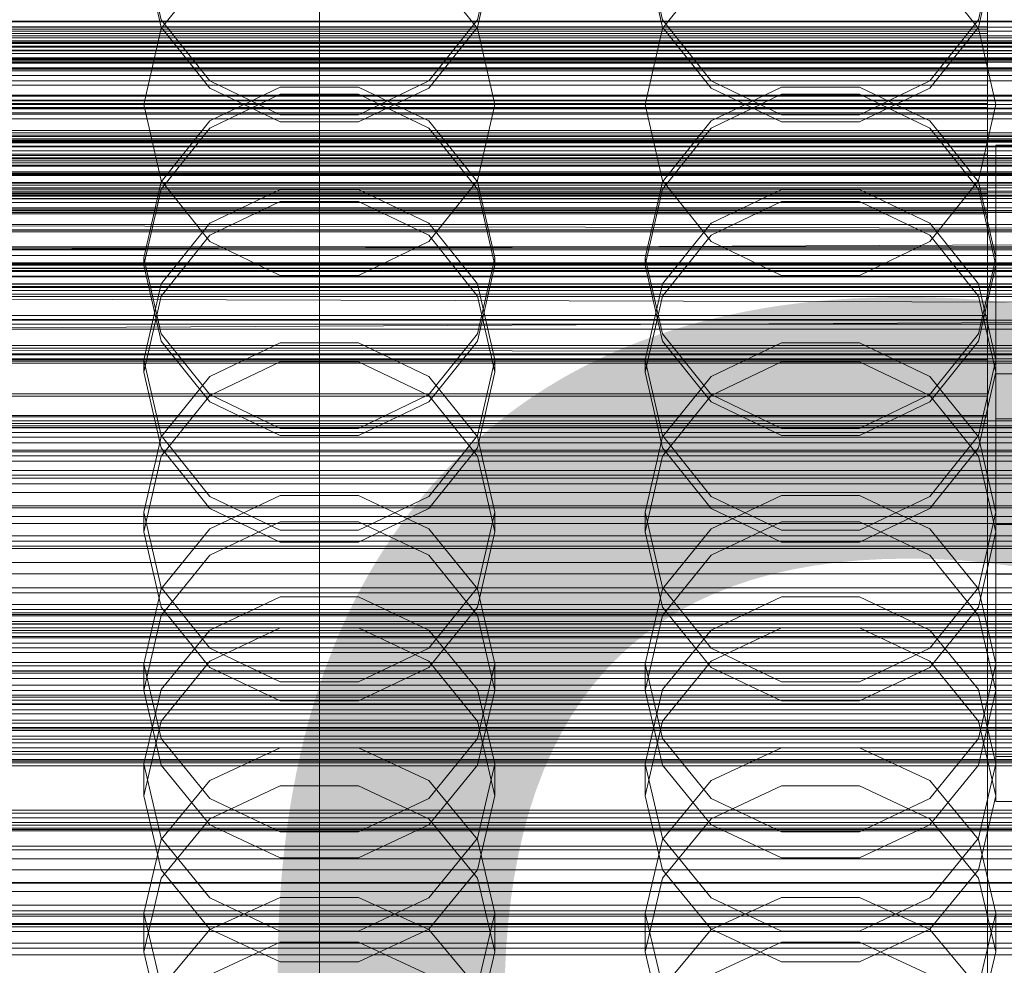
# Model space of a CAD drawing. Header units: millimetres. Extents: x -1970 to 61924, y -58230 to 6847.
# Tile 129 of 256: x 14 to 132, y -34378 to -34265. Entities that reach past the tile are written whole.
import ezdxf

# ---------------------------------------------------------------- set-up
doc = ezdxf.new("R2010")
doc.units = ezdxf.units.MM
for name, color, linetype, lineweight in [('COTAS_O', 1, 'Continuous', 0), ('COTAS_P', 1, 'Continuous', 0), ('frontal_briquetadora', 7, 'Continuous', 0), ('frontal_C01', 7, 'Continuous', 0), ('frontal_C02', 7, 'Continuous', 0), ('frontal_C03', 7, 'Continuous', 0), ('frontal_secador', 7, 'Continuous', 0), ('frontal_tolva', 7, 'Continuous', 0)]:
    doc.layers.add(name, color=color, linetype=linetype, lineweight=lineweight)
doc.dimstyles.new('R19_100', dxfattribs={"dimtxt": 250, "dimasz": 150, "dimexe": 150, "dimexo": 80, "dimgap": 100, "dimtad": 1, "dimtih": 1, "dimtoh": 1, "dimdsep": 46, "dimcen": 0.09, "dimadec": 0, "dimazin": 0, "dimtfac": 1, "dimtdec": 4, "dimtofl": 0, "dimtmove": 0, "dimatfit": 3, "dimfxl": 1, "dimtolj": 1, "dimtzin": 0, "dimarcsym": 0})

# ---------------------------------------------------------------- blocks, each defined once
blk = doc.blocks.new('DIM_R26_43')
at = {"layer": 'COTAS_P'}
for p, q in [((-1750, -34600), (-1600, -34555)), ((2600, -34600), (2450, -34555)), ((-1750, -35500), (-1750, -34600)), ((-1750, -34600), (2600, -34600)), ((-1750, -34600), (-1600, -34645)), ((2600, -34600), (2450, -34645)), ((2600, -35500), (2600, -34600))]:
    blk.add_line(p, q, dxfattribs=at)
blk.add_text('4350 P', height=250, dxfattribs=at).set_placement((425, -34500))
blk = doc.blocks.new('DIM_R26_46')
at = {"layer": 'COTAS_O'}
for p, q in [((-1725, -33700), (-1575, -33655)), ((1725, -33700), (1575, -33655)), ((-1725, -34400), (-1725, -33700)), ((-1725, -33700), (1725, -33700)), ((-1725, -33700), (-1575, -33745)), ((1725, -33700), (1575, -33745)), ((1725, -34400), (1725, -33700))]:
    blk.add_line(p, q, dxfattribs=at)
blk.add_text('3450 O', height=250, dxfattribs=at).set_placement((0, -33600))
blk = doc.blocks.new('DIM_R26_48')
at = {"layer": 'COTAS_O'}
for p, q in [((-650, -33700), (50, -33700)), ((50, -33700), (5, -33850)), ((50, -34900), (50, -33700)), ((50, -33700), (95, -33850)), ((50, -34900), (5, -34750)), ((50, -34900), (95, -34750)), ((-650, -34900), (50, -34900))]:
    blk.add_line(p, q, dxfattribs=at)
blk.add_text('1200 O', height=250, rotation=90, dxfattribs=at).set_placement((-50, -34300))
blk = doc.blocks.new('DIM_R26_49')
at = {"layer": 'COTAS_O'}
for p, q in [((-650, -34200), (-500, -34155)), ((650, -34200), (500, -34155)), ((-650, -34900), (-650, -34200)), ((-650, -34200), (650, -34200)), ((-650, -34200), (-500, -34245)), ((650, -34200), (500, -34245)), ((650, -34900), (650, -34200))]:
    blk.add_line(p, q, dxfattribs=at)
blk.add_text('1300 O', height=250, dxfattribs=at).set_placement((0, -34100))
blk = doc.blocks.new('DIM_R26_54')
at = {"layer": 'COTAS_P'}
for p, q in [((-305, -34680), (395, -34680)), ((395, -34680), (350, -34830)), ((395, -36000), (395, -34680)), ((395, -34680), (440, -34830)), ((395, -36000), (350, -35850)), ((395, -36000), (440, -35850)), ((-305, -36000), (395, -36000))]:
    blk.add_line(p, q, dxfattribs=at)
blk.add_text('1320 P', height=250, rotation=90, dxfattribs=at).set_placement((295, -35340))

msp = doc.modelspace()

# ---------------------------------------------------------------- linework, layer by layer
at = {"layer": 'frontal_briquetadora'}
for p, q in [((29, -34255.753), (31.08, -34264.86)), ((68.92, -34264.86), (71, -34255.753)), ((89, -34255.753), (91.08, -34264.86)), ((128.92, -34264.86), (131, -34255.753)), ((31.08, -34265.737), (29, -34256.636)), ((71, -34256.636), (68.92, -34265.737)), ((91.08, -34265.737), (89, -34256.636)), ((131, -34256.636), (128.92, -34265.737)), ((36.906, -34258.582), (31.08, -34265.888)), ((68.92, -34265.888), (63.094, -34258.582)), ((96.906, -34258.582), (91.08, -34265.888)), ((128.92, -34265.888), (123.094, -34258.582)), ((-160, -34265.027), (200, -34265.027)), ((31.08, -34264.86), (36.906, -34272.168)), ((36.907, -34273.035), (31.08, -34265.737)), ((68.92, -34265.737), (63.093, -34273.035)), ((63.094, -34272.168), (68.92, -34264.86)), ((91.08, -34264.86), (96.906, -34272.168)), ((96.907, -34273.035), (91.08, -34265.737)), ((128.92, -34265.737), (123.093, -34273.035)), ((123.094, -34272.168), (128.92, -34264.86)), ((31.08, -34265.888), (29, -34275)), ((71, -34275), (68.92, -34265.888)), ((91.08, -34265.888), (89, -34275)), ((131, -34275), (128.92, -34265.888)), ((200, -34268.884), (-160, -34268.884)), ((36.906, -34272.168), (45.326, -34276.228)), ((54.674, -34276.228), (63.094, -34272.168)), ((96.906, -34272.168), (105.326, -34276.228)), ((114.674, -34276.228), (123.094, -34272.168)), ((36.906, -34277.832), (45.326, -34273.772)), ((45.327, -34272.915), (36.907, -34276.965)), ((45.327, -34277.085), (36.907, -34273.035)), ((45.326, -34273.772), (54.674, -34273.772)), ((54.673, -34272.915), (45.327, -34272.915)), ((63.093, -34276.965), (54.673, -34272.915)), ((63.093, -34273.035), (54.673, -34277.085)), ((54.674, -34273.772), (63.094, -34277.832)), ((96.906, -34277.832), (105.326, -34273.772)), ((105.327, -34272.915), (96.907, -34276.965)), ((105.327, -34277.085), (96.907, -34273.035)), ((105.326, -34273.772), (114.674, -34273.772)), ((114.673, -34272.915), (105.327, -34272.915)), ((123.093, -34276.965), (114.673, -34272.915)), ((123.093, -34273.035), (114.673, -34277.085)), ((114.674, -34273.772), (123.094, -34277.832)), ((200, -34275), (-160, -34275)), ((29, -34275), (11, -34275)), ((31.08, -34284.112), (29, -34275)), ((71, -34275), (68.92, -34284.112)), ((89, -34275), (71, -34275)), ((91.08, -34284.112), (89, -34275)), ((131, -34275), (128.92, -34284.112)), ((149, -34275), (131, -34275)), ((45.326, -34276.228), (54.674, -34276.228)), ((105.326, -34276.228), (114.674, -34276.228)), ((36.907, -34276.965), (31.08, -34284.263)), ((54.673, -34277.085), (45.327, -34277.085)), ((68.92, -34284.263), (63.093, -34276.965)), ((96.907, -34276.965), (91.08, -34284.263)), ((114.673, -34277.085), (105.327, -34277.085)), ((128.92, -34284.263), (123.093, -34276.965)), ((31.08, -34285.14), (36.906, -34277.832)), ((63.094, -34277.832), (68.92, -34285.14)), ((91.08, -34285.14), (96.906, -34277.832)), ((123.094, -34277.832), (128.92, -34285.14)), ((200, -34281.116), (-160, -34281.116)), ((31.08, -34284.263), (29, -34293.364)), ((36.906, -34291.418), (31.08, -34284.112)), ((68.92, -34284.112), (63.094, -34291.418)), ((71, -34293.364), (68.92, -34284.263)), ((91.08, -34284.263), (89, -34293.364)), ((96.906, -34291.418), (91.08, -34284.112)), ((128.92, -34284.112), (123.094, -34291.418)), ((131, -34293.364), (128.92, -34284.263)), ((-160, -34284.973), (200, -34284.973)), ((29, -34294.247), (31.08, -34285.14)), ((36.907, -34289.221), (45.327, -34285.179)), ((45.327, -34285.179), (54.673, -34285.179)), ((54.673, -34285.179), (63.093, -34289.221)), ((68.92, -34285.14), (71, -34294.247)), ((89, -34294.247), (91.08, -34285.14)), ((96.907, -34289.221), (105.327, -34285.179)), ((105.327, -34285.179), (114.673, -34285.179)), ((114.673, -34285.179), (123.093, -34289.221)), ((128.92, -34285.14), (131, -34294.247)), ((45.326, -34286.607), (36.906, -34290.664)), ((54.674, -34286.607), (45.326, -34286.607)), ((63.094, -34290.664), (54.674, -34286.607)), ((105.326, -34286.607), (96.906, -34290.664)), ((114.674, -34286.607), (105.326, -34286.607)), ((123.094, -34290.664), (114.674, -34286.607)), ((31.08, -34296.503), (36.907, -34289.221)), ((63.093, -34289.221), (68.92, -34296.503)), ((91.08, -34296.503), (96.907, -34289.221)), ((123.093, -34289.221), (128.92, -34296.503)), ((-160, -34289.389), (200, -34289.389)), ((36.906, -34290.664), (31.08, -34297.965)), ((45.326, -34295.473), (36.906, -34291.418)), ((63.094, -34291.418), (54.674, -34295.473)), ((68.92, -34297.964), (63.094, -34290.664)), ((96.906, -34290.664), (91.08, -34297.965)), ((105.326, -34295.473), (96.906, -34291.418)), ((123.094, -34291.418), (114.674, -34295.473)), ((128.92, -34297.964), (123.094, -34290.664)), ((29, -34293.364), (29, -34294.247)), ((29, -34293.364), (31.08, -34302.464)), ((68.92, -34302.464), (71, -34293.364)), ((71, -34293.364), (71, -34294.247)), ((89, -34293.364), (89, -34294.247)), ((89, -34293.364), (91.08, -34302.464)), ((128.92, -34302.464), (131, -34293.364)), ((131, -34293.364), (131, -34294.247)), ((29, -34294.247), (11, -34294.247)), ((31.08, -34303.343), (29, -34294.247)), ((71, -34294.247), (68.92, -34303.343)), ((89, -34294.247), (71, -34294.247)), ((91.08, -34303.343), (89, -34294.247)), ((131, -34294.247), (128.92, -34303.343)), ((149, -34294.247), (131, -34294.247)), ((54.674, -34295.473), (45.326, -34295.473)), ((114.674, -34295.473), (105.326, -34295.473)), ((29, -34305.584), (31.08, -34296.503)), ((68.92, -34296.503), (71, -34305.584)), ((89, -34305.584), (91.08, -34296.503)), ((128.92, -34296.503), (131, -34305.584)), ((31.08, -34297.965), (29, -34307.055)), ((71, -34307.055), (68.92, -34297.964)), ((91.08, -34297.965), (89, -34307.055)), ((131, -34307.055), (128.92, -34297.964)), ((31.08, -34302.464), (36.907, -34309.762)), ((36.906, -34310.629), (31.08, -34303.343)), ((63.093, -34309.762), (68.92, -34302.464)), ((68.92, -34303.343), (63.094, -34310.629)), ((91.08, -34302.464), (96.907, -34309.762)), ((96.906, -34310.629), (91.08, -34303.343)), ((123.093, -34309.762), (128.92, -34302.464)), ((128.92, -34303.343), (123.094, -34310.629)), ((36.907, -34307.571), (45.327, -34303.551)), ((45.327, -34303.551), (54.673, -34303.551)), ((54.673, -34303.551), (63.093, -34307.571)), ((96.907, -34307.571), (105.327, -34303.551)), ((105.327, -34303.551), (114.673, -34303.551)), ((114.673, -34303.551), (123.093, -34307.571)), ((29, -34305.584), (29, -34307.055)), ((31.08, -34314.665), (29, -34305.584)), ((45.326, -34305.831), (36.906, -34309.876)), ((54.674, -34305.831), (45.326, -34305.831)), ((63.094, -34309.876), (54.674, -34305.831)), ((71, -34305.584), (68.92, -34314.665)), ((71, -34305.584), (71, -34307.055)), ((89, -34305.584), (89, -34307.055)), ((91.08, -34314.665), (89, -34305.584)), ((105.326, -34305.831), (96.906, -34309.876)), ((114.674, -34305.831), (105.326, -34305.831)), ((123.094, -34309.876), (114.674, -34305.831)), ((131, -34305.584), (128.92, -34314.665)), ((131, -34305.584), (131, -34307.055)), ((29, -34307.055), (31.08, -34316.128)), ((68.92, -34316.128), (71, -34307.055)), ((89, -34307.055), (91.08, -34316.128)), ((128.92, -34316.128), (131, -34307.055)), ((31.08, -34314.816), (36.907, -34307.571)), ((63.093, -34307.571), (68.92, -34314.816)), ((91.08, -34314.816), (96.907, -34307.571)), ((123.093, -34307.571), (128.92, -34314.816)), ((36.906, -34309.876), (31.08, -34317.151)), ((36.907, -34309.762), (45.327, -34313.812)), ((54.673, -34313.812), (63.093, -34309.762)), ((68.92, -34317.151), (63.094, -34309.876)), ((96.906, -34309.876), (91.08, -34317.151)), ((96.907, -34309.762), (105.327, -34313.812)), ((114.673, -34313.812), (123.093, -34309.762)), ((128.92, -34317.151), (123.094, -34309.876)), ((45.326, -34314.669), (36.906, -34310.629)), ((63.094, -34310.629), (54.674, -34314.669)), ((105.326, -34314.669), (96.906, -34310.629)), ((123.094, -34310.629), (114.674, -34314.669)), ((45.327, -34313.812), (54.673, -34313.812)), ((105.327, -34313.812), (114.673, -34313.812)), ((29, -34323.849), (31.08, -34314.816)), ((36.907, -34321.948), (31.08, -34314.665)), ((54.674, -34314.669), (45.326, -34314.669)), ((68.92, -34314.665), (63.093, -34321.948)), ((68.92, -34314.816), (71, -34323.849)), ((89, -34323.849), (91.08, -34314.816)), ((96.907, -34321.948), (91.08, -34314.665)), ((114.674, -34314.669), (105.326, -34314.669)), ((128.92, -34314.665), (123.093, -34321.948)), ((128.92, -34314.816), (131, -34323.849)), ((31.08, -34316.128), (36.906, -34323.39)), ((63.094, -34323.39), (68.92, -34316.128)), ((91.08, -34316.128), (96.906, -34323.39)), ((123.094, -34323.39), (128.92, -34316.128)), ((31.08, -34317.151), (29, -34326.199)), ((71, -34326.199), (68.92, -34317.151)), ((91.08, -34317.151), (89, -34326.199)), ((131, -34326.199), (128.92, -34317.151)), ((45.327, -34321.854), (36.907, -34325.844)), ((45.327, -34325.989), (36.907, -34321.948)), ((54.673, -34321.854), (45.327, -34321.854)), ((63.093, -34325.844), (54.673, -34321.854)), ((63.093, -34321.948), (54.673, -34325.989)), ((105.327, -34321.854), (96.907, -34325.844)), ((105.327, -34325.989), (96.907, -34321.948)), ((114.673, -34321.854), (105.327, -34321.854)), ((123.093, -34325.844), (114.673, -34321.854)), ((123.093, -34321.948), (114.673, -34325.989)), ((36.906, -34323.39), (45.326, -34327.416)), ((54.674, -34327.416), (63.094, -34323.39)), ((96.906, -34323.39), (105.326, -34327.416)), ((114.674, -34327.416), (123.094, -34323.39)), ((29, -34323.849), (29, -34326.199)), ((29, -34323.849), (31.08, -34332.883)), ((68.92, -34332.883), (71, -34323.849)), ((71, -34323.849), (71, -34326.199)), ((89, -34323.849), (89, -34326.199)), ((89, -34323.849), (91.08, -34332.883)), ((128.92, -34332.883), (131, -34323.849)), ((131, -34323.849), (131, -34326.199)), ((36.907, -34325.844), (31.08, -34333.033)), ((36.906, -34329.005), (45.326, -34324.981)), ((45.326, -34324.981), (54.674, -34324.981)), ((54.674, -34324.981), (63.094, -34329.005)), ((68.92, -34333.033), (63.093, -34325.844)), ((96.907, -34325.844), (91.08, -34333.033)), ((96.906, -34329.005), (105.326, -34324.981)), ((105.326, -34324.981), (114.674, -34324.981)), ((114.674, -34324.981), (123.094, -34329.005)), ((128.92, -34333.033), (123.093, -34325.844)), ((31.08, -34335.219), (29, -34326.199)), ((54.673, -34325.989), (45.327, -34325.989)), ((71, -34326.199), (68.92, -34335.22)), ((91.08, -34335.219), (89, -34326.199)), ((114.673, -34325.989), (105.327, -34325.989)), ((131, -34326.199), (128.92, -34335.22)), ((45.326, -34327.416), (54.674, -34327.416)), ((105.326, -34327.416), (114.674, -34327.416)), ((31.08, -34336.235), (36.906, -34329.005)), ((63.094, -34329.005), (68.92, -34336.235)), ((91.08, -34336.235), (96.906, -34329.005)), ((123.094, -34329.005), (128.92, -34336.235)), ((31.08, -34332.883), (36.907, -34340.127)), ((63.093, -34340.127), (68.92, -34332.883)), ((91.08, -34332.883), (96.907, -34340.127)), ((123.093, -34340.127), (128.92, -34332.883)), ((31.08, -34333.033), (29, -34341.997)), ((36.907, -34337.96), (45.327, -34333.996)), ((45.327, -34333.996), (54.673, -34333.996)), ((54.673, -34333.996), (63.093, -34337.96)), ((71, -34341.997), (68.92, -34333.033)), ((91.08, -34333.033), (89, -34341.997)), ((96.907, -34337.96), (105.327, -34333.996)), ((105.327, -34333.996), (114.673, -34333.996)), ((114.673, -34333.996), (123.093, -34337.96)), ((131, -34341.997), (128.92, -34333.033)), ((36.906, -34342.432), (31.08, -34335.219)), ((68.92, -34335.22), (63.094, -34342.432)), ((96.906, -34342.432), (91.08, -34335.219)), ((128.92, -34335.22), (123.094, -34342.432)), ((29, -34345.219), (31.08, -34336.235)), ((68.92, -34336.235), (71, -34345.219)), ((89, -34345.219), (91.08, -34336.235)), ((128.92, -34336.235), (131, -34345.219)), ((45.326, -34337.684), (36.906, -34341.688)), ((54.674, -34337.684), (45.326, -34337.684)), ((63.094, -34341.688), (54.674, -34337.684)), ((105.326, -34337.684), (96.906, -34341.688)), ((114.674, -34337.684), (105.326, -34337.684)), ((123.094, -34341.688), (114.674, -34337.684)), ((31.08, -34345.102), (36.907, -34337.96)), ((63.093, -34337.96), (68.92, -34345.102)), ((91.08, -34345.102), (96.907, -34337.96)), ((123.093, -34337.96), (128.92, -34345.102)), ((36.907, -34340.127), (45.327, -34344.148)), ((54.673, -34344.148), (63.093, -34340.127)), ((96.907, -34340.127), (105.327, -34344.148)), ((114.673, -34344.148), (123.093, -34340.127)), ((29, -34341.997), (29, -34345.219)), ((29, -34341.997), (31.08, -34350.961)), ((36.906, -34341.688), (31.08, -34348.879)), ((68.92, -34348.879), (63.094, -34341.688)), ((68.92, -34350.961), (71, -34341.997)), ((71, -34341.997), (71, -34345.219)), ((89, -34341.997), (89, -34345.219)), ((89, -34341.997), (91.08, -34350.961)), ((96.906, -34341.688), (91.08, -34348.879)), ((128.92, -34348.879), (123.094, -34341.688)), ((128.92, -34350.961), (131, -34341.997)), ((131, -34341.997), (131, -34345.219)), ((45.326, -34346.427), (36.906, -34342.432)), ((63.094, -34342.432), (54.674, -34346.427)), ((105.326, -34346.427), (96.906, -34342.432)), ((123.094, -34342.432), (114.674, -34346.427)), ((45.327, -34344.148), (54.673, -34344.148)), ((105.327, -34344.148), (114.673, -34344.148)), ((29, -34354.008), (31.08, -34345.102)), ((31.08, -34354.166), (29, -34345.219)), ((68.92, -34345.102), (71, -34354.008)), ((71, -34345.219), (68.92, -34354.166)), ((89, -34354.008), (91.08, -34345.102)), ((91.08, -34354.166), (89, -34345.219)), ((128.92, -34345.102), (131, -34354.008)), ((131, -34345.219), (128.92, -34354.166)), ((54.674, -34346.427), (45.326, -34346.427)), ((114.674, -34346.427), (105.326, -34346.427)), ((31.08, -34348.879), (29, -34357.809)), ((71, -34357.809), (68.92, -34348.879)), ((91.08, -34348.879), (89, -34357.809)), ((131, -34357.809), (128.92, -34348.879)), ((31.08, -34350.961), (36.907, -34358.15)), ((63.093, -34358.15), (68.92, -34350.961)), ((91.08, -34350.961), (96.907, -34358.15)), ((123.093, -34358.15), (128.92, -34350.961)), ((36.907, -34356.004), (45.327, -34352.087)), ((45.327, -34352.087), (54.673, -34352.087)), ((54.673, -34352.087), (63.093, -34356.004)), ((96.907, -34356.004), (105.327, -34352.087)), ((105.327, -34352.087), (114.673, -34352.087)), ((114.673, -34352.087), (123.093, -34356.004)), ((29, -34354.008), (29, -34357.809)), ((31.08, -34362.915), (29, -34354.008)), ((36.906, -34361.311), (31.08, -34354.166)), ((68.92, -34354.166), (63.094, -34361.311)), ((71, -34354.008), (68.92, -34362.915)), ((71, -34354.008), (71, -34357.809)), ((89, -34354.008), (89, -34357.809)), ((91.08, -34362.915), (89, -34354.008)), ((96.906, -34361.311), (91.08, -34354.166)), ((128.92, -34354.166), (123.094, -34361.311)), ((131, -34354.008), (128.92, -34362.915)), ((131, -34354.008), (131, -34357.809)), ((31.08, -34363.062), (36.907, -34356.004)), ((63.093, -34356.004), (68.92, -34363.062)), ((91.08, -34363.062), (96.907, -34356.004)), ((123.093, -34356.004), (128.92, -34363.062)), ((45.326, -34356.608), (36.906, -34360.574)), ((54.674, -34356.608), (45.326, -34356.608)), ((63.094, -34360.574), (54.674, -34356.608)), ((105.326, -34356.608), (96.906, -34360.574)), ((114.674, -34356.608), (105.326, -34356.608)), ((123.094, -34360.574), (114.674, -34356.608)), ((29, -34357.809), (31.08, -34366.693)), ((36.907, -34358.15), (45.327, -34362.14)), ((54.673, -34362.14), (63.093, -34358.15)), ((68.92, -34366.693), (71, -34357.809)), ((89, -34357.809), (91.08, -34366.693)), ((96.907, -34358.15), (105.327, -34362.14)), ((114.673, -34362.14), (123.093, -34358.15)), ((128.92, -34366.693), (131, -34357.809)), ((36.906, -34360.574), (31.08, -34367.693)), ((68.92, -34367.692), (63.094, -34360.574)), ((96.906, -34360.574), (91.08, -34367.693)), ((128.92, -34367.692), (123.094, -34360.574)), ((45.326, -34365.266), (36.906, -34361.311)), ((45.327, -34362.14), (54.673, -34362.14)), ((63.094, -34361.311), (54.674, -34365.266)), ((105.326, -34365.266), (96.906, -34361.311)), ((105.327, -34362.14), (114.673, -34362.14)), ((123.094, -34361.311), (114.674, -34365.266)), ((29, -34371.863), (31.08, -34363.062)), ((36.907, -34370.057), (31.08, -34362.915)), ((68.92, -34362.915), (63.093, -34370.057)), ((68.92, -34363.062), (71, -34371.863)), ((89, -34371.863), (91.08, -34363.062)), ((96.907, -34370.057), (91.08, -34362.915)), ((128.92, -34362.915), (123.093, -34370.057)), ((128.92, -34363.062), (131, -34371.863)), ((54.674, -34365.266), (45.326, -34365.266)), ((114.674, -34365.266), (105.326, -34365.266)), ((31.08, -34366.693), (36.906, -34373.784)), ((63.094, -34373.784), (68.92, -34366.693)), ((91.08, -34366.693), (96.906, -34373.784)), ((123.094, -34373.784), (128.92, -34366.693)), ((31.08, -34367.693), (29, -34376.522)), ((71, -34376.522), (68.92, -34367.692)), ((91.08, -34367.693), (89, -34376.522)), ((131, -34376.522), (128.92, -34367.692)), ((45.327, -34369.992), (36.907, -34373.853)), ((45.327, -34374.021), (36.907, -34370.057)), ((54.673, -34369.992), (45.327, -34369.992)), ((63.093, -34373.853), (54.673, -34369.992)), ((63.093, -34370.057), (54.673, -34374.021)), ((105.327, -34369.992), (96.907, -34373.853)), ((105.327, -34374.021), (96.907, -34370.057)), ((114.673, -34369.992), (105.327, -34369.992)), ((123.093, -34373.853), (114.673, -34369.992)), ((123.093, -34370.057), (114.673, -34374.021)), ((29, -34371.863), (29, -34376.522)), ((29, -34371.863), (31.08, -34380.664)), ((68.92, -34380.664), (71, -34371.863)), ((71, -34371.863), (71, -34376.522)), ((89, -34371.863), (89, -34376.522)), ((89, -34371.863), (91.08, -34380.664)), ((128.92, -34380.664), (131, -34371.863)), ((131, -34371.863), (131, -34376.522)), ((36.907, -34373.853), (31.08, -34380.809)), ((36.906, -34373.784), (45.326, -34377.708)), ((54.673, -34374.021), (45.327, -34374.021)), ((54.674, -34377.708), (63.094, -34373.784)), ((68.92, -34380.809), (63.093, -34373.853)), ((96.907, -34373.853), (91.08, -34380.809)), ((96.906, -34373.784), (105.326, -34377.708)), ((114.673, -34374.021), (105.327, -34374.021)), ((114.674, -34377.708), (123.094, -34373.784)), ((128.92, -34380.809), (123.093, -34373.853)), ((36.906, -34379.254), (45.326, -34375.335)), ((45.326, -34375.335), (54.674, -34375.335)), ((54.674, -34375.335), (63.094, -34379.254)), ((96.906, -34379.254), (105.326, -34375.335)), ((105.326, -34375.335), (114.674, -34375.335)), ((114.674, -34375.335), (123.094, -34379.254)), ((31.08, -34385.296), (29, -34376.522)), ((71, -34376.522), (68.92, -34385.296)), ((91.08, -34385.296), (89, -34376.522)), ((131, -34376.522), (128.92, -34385.296)), ((45.326, -34377.708), (54.674, -34377.708)), ((105.326, -34377.708), (114.674, -34377.708))]:
    msp.add_line(p, q, dxfattribs=at)
at = {"layer": 'frontal_C01'}
for p, q in [((130, -34520.192), (130, -34257.579)), ((130, -34265.681), (130, -34263.212)), ((130, -34263.359), (130, -34525.972)), ((130, -34263.359), (130, -34265.965)), ((-130, -34265.681), (130, -34265.681)), ((130, -34269.658), (130, -34265.681)), ((-130, -34265.965), (130, -34265.965)), ((130, -34265.965), (130, -34270.06)), ((-130, -34269.658), (130, -34269.658)), ((-130, -34270.06), (130, -34270.06)), ((130, -34274.873), (130, -34269.658)), ((130, -34270.06), (130, -34275.366)), ((-130, -34274.873), (130, -34274.873)), ((130, -34280.97), (130, -34274.873)), ((-130, -34275.366), (130, -34275.366)), ((130, -34275.366), (130, -34281.52)), ((-148, -34278.819), (148, -34278.819)), ((-148, -34279.1), (148, -34279.1)), ((-148, -34279.152), (148, -34279.152)), ((-148, -34279.974), (148, -34279.974)), ((-148, -34280.075), (148, -34280.075)), ((130, -34280.97), (-130, -34280.97)), ((130, -34287.534), (130, -34280.97)), ((-148, -34281.384), (148, -34281.384)), ((-148, -34281.526), (148, -34281.526)), ((-130, -34281.52), (130, -34281.52)), ((130, -34281.52), (130, -34288.103)), ((-148, -34283.232), (148, -34283.232)), ((-148, -34283.406), (148, -34283.406)), ((148, -34285.392), (-148, -34285.392)), ((-148, -34285.587), (148, -34285.587)), ((-148, -34287.718), (148, -34287.718)), ((-148, -34287.919), (148, -34287.919)), ((-130, -34287.534), (130, -34287.534)), ((-130, -34288.103), (130, -34288.103)), ((130, -34294.117), (130, -34287.534)), ((130, -34288.103), (130, -34294.667)), ((-148, -34290.05), (148, -34290.05)), ((-148, -34290.245), (148, -34290.245)), ((-148, -34292.231), (148, -34292.231)), ((-148, -34292.405), (148, -34292.405)), ((-148, -34294.111), (148, -34294.111)), ((-148, -34294.253), (148, -34294.253)), ((-130, -34294.117), (130, -34294.117)), ((-130, -34294.667), (130, -34294.667)), ((130, -34300.271), (130, -34294.117)), ((130, -34294.667), (130, -34300.764)), ((-148, -34295.562), (148, -34295.562)), ((-148, -34295.663), (148, -34295.663)), ((-148, -34296.485), (148, -34296.485)), ((-148, -34296.537), (148, -34296.537)), ((-148, -34296.818), (148, -34296.818)), ((-130, -34300.271), (130, -34300.271)), ((-130, -34300.764), (130, -34300.764)), ((130, -34305.577), (130, -34300.271)), ((130, -34300.764), (130, -34305.979)), ((-130, -34305.577), (130, -34305.577)), ((130, -34309.672), (130, -34305.577)), ((-130, -34305.979), (130, -34305.979)), ((130, -34305.979), (130, -34309.956)), ((131, -34312.663), (131, -34307.271)), ((131, -34307.271), (149, -34307.271)), ((131, -34353.108), (131, -34307.271)), ((-130, -34309.672), (130, -34309.672)), ((-130, -34309.956), (130, -34309.956)), ((130, -34312.278), (130, -34309.672)), ((130, -34309.956), (130, -34312.425)), ((-130, -34312.278), (130, -34312.278)), ((-130, -34312.425), (130, -34312.425)), ((130, -34313.217), (130, -34312.278)), ((130, -34312.425), (130, -34313.217)), ((149, -34312.663), (131, -34312.663)), ((131, -34358.5), (131, -34312.663)), ((-130, -34313.217), (130, -34313.217)), ((-450, -34337.218), (450, -34337.218)), ((450, -34348.002), (-450, -34348.002)), ((-425, -34347.993), (425, -34347.993)), ((149, -34353.108), (131, -34353.108)), ((131, -34353.108), (131, -34358.5)), ((131, -34358.5), (149, -34358.5)), ((425, -34359.548), (-425, -34359.548)), ((425, -34361.689), (-425, -34361.689)), ((450, -34370.922), (-450, -34370.922)), ((-425, -34373.245), (425, -34373.245))]:
    msp.add_line(p, q, dxfattribs=at)
at = {"layer": 'frontal_C02'}
for p, q in [((130, -34521.432), (130, -34230.937)), ((130, -34236.667), (130, -34527.162)), ((130, -34266.48), (130, -34259.876)), ((130, -34261.95), (130, -34268.484)), ((-148, -34265.091), (148, -34265.091)), ((-148, -34265.728), (148, -34265.728)), ((-130, -34266.48), (130, -34266.48)), ((130, -34272.704), (130, -34266.48)), ((450, -34267.581), (-450, -34267.581)), ((-148, -34267.012), (148, -34267.012)), ((-148, -34267.532), (148, -34267.532)), ((-148, -34268.517), (148, -34268.517)), ((-148, -34268.885), (148, -34268.885)), ((-130, -34268.484), (130, -34268.484)), ((130, -34268.484), (130, -34274.501)), ((-148, -34269.504), (148, -34269.504)), ((-148, -34269.694), (148, -34269.694)), ((-148, -34269.906), (148, -34269.906)), ((-130, -34272.704), (130, -34272.704)), ((130, -34278.125), (130, -34272.704)), ((-130, -34274.501), (130, -34274.501)), ((130, -34274.501), (130, -34279.592)), ((-130, -34278.125), (130, -34278.125)), ((130, -34282.373), (130, -34278.125)), ((-450, -34279.503), (450, -34279.503)), ((-130, -34279.592), (130, -34279.592)), ((130, -34279.592), (130, -34283.41)), ((131, -34285.848), (131, -34279.887)), ((131, -34279.887), (149, -34279.887)), ((131, -34325.324), (131, -34279.887)), ((-130, -34282.373), (130, -34282.373)), ((-130, -34283.41), (130, -34283.41)), ((130, -34285.159), (130, -34282.373)), ((130, -34283.41), (130, -34285.696)), ((-130, -34285.159), (130, -34285.159)), ((-130, -34285.696), (130, -34285.696)), ((130, -34286.292), (130, -34285.159)), ((130, -34285.696), (130, -34286.292)), ((149, -34285.848), (131, -34285.848)), ((131, -34331.285), (131, -34285.848)), ((-130, -34286.292), (130, -34286.292)), ((-425, -34319.779), (425, -34319.779)), ((149, -34325.324), (131, -34325.324)), ((131, -34325.324), (131, -34331.285)), ((425, -34331.234), (-425, -34331.234)), ((131, -34331.285), (149, -34331.285)), ((425, -34334.92), (-425, -34334.92)), ((-425, -34346.375), (425, -34346.375))]:
    msp.add_line(p, q, dxfattribs=at)
at = {"layer": 'frontal_C03'}
for p, q in [((-1500, -34266.207), (1500, -34266.207)), ((-1500, -34266.757), (1500, -34266.757)), ((-1500, -34268.12), (1500, -34268.12)), ((-1250, -34267.689), (1250, -34267.689)), ((-1500, -34268.569), (1500, -34268.569)), ((-1500, -34269.615), (1500, -34269.615)), ((-1500, -34269.933), (1500, -34269.933)), ((-1250, -34269.42), (1250, -34269.42)), ((-1500, -34270.59), (1500, -34270.59)), ((-1500, -34270.754), (1500, -34270.754)), ((-1500, -34270.979), (1500, -34270.979)), ((1250, -34270.635), (-1250, -34270.635)), ((1250, -34271.516), (-1250, -34271.516)), ((1250, -34272.17), (-1250, -34272.17)), ((-1250, -34273.9), (1250, -34273.9)), ((1250, -34274.477), (-1250, -34274.477)), ((-1250, -34275.453), (1250, -34275.453)), ((-1250, -34275.534), (1250, -34275.534)), ((1250, -34278.387), (-1250, -34278.387)), ((-1250, -34279.3), (1250, -34279.3)), ((1250, -34279.444), (-1250, -34279.444)), ((-1250, -34280.567), (1250, -34280.567)), ((1250, -34281.751), (-1250, -34281.751)), ((1250, -34282.405), (-1250, -34282.405)), ((1250, -34283.286), (-1250, -34283.286)), ((-1250, -34283.52), (1250, -34283.52)), ((-1250, -34284.416), (1250, -34284.416)), ((-1250, -34286.272), (1250, -34286.272)), ((-1250, -34286.736), (1250, -34286.736)), ((-1250, -34287.369), (1250, -34287.369)), ((1250, -34293.092), (-1250, -34293.092)), ((1250, -34293.974), (-1250, -34293.974)), ((1250, -34294.627), (-1250, -34294.627)), ((1250, -34296.935), (-1250, -34296.935)), ((-1250, -34297.992), (1250, -34297.992)), ((1250, -34300.844), (-1250, -34300.844)), ((1250, -34301.902), (-1250, -34301.902)), ((1250, -34304.209), (-1250, -34304.209)), ((1250, -34304.862), (-1250, -34304.862)), ((1250, -34305.744), (-1250, -34305.744)), ((-1250, -34312.901), (1250, -34312.901)), ((-1250, -34313.698), (1250, -34313.698)), ((-1250, -34314.283), (1250, -34314.283)), ((1250, -34315.55), (-1250, -34315.55)), ((1250, -34316.431), (-1250, -34316.431)), ((-1250, -34316.621), (1250, -34316.621)), ((1250, -34317.085), (-1250, -34317.085)), ((-1250, -34317.75), (1250, -34317.75)), ((1250, -34319.392), (-1250, -34319.392)), ((-1250, -34320.45), (1250, -34320.45)), ((-1250, -34321.469), (1250, -34321.469)), ((-1250, -34323.066), (1250, -34323.066)), ((1250, -34323.302), (-1250, -34323.302)), ((1250, -34324.359), (-1250, -34324.359)), ((1250, -34326.667), (-1250, -34326.667)), ((1250, -34327.32), (-1250, -34327.32)), ((-1250, -34327.913), (1250, -34327.913)), ((1250, -34328.201), (-1250, -34328.201)), ((-1250, -34329.869), (1250, -34329.869)), ((-1268, -34335.887), (1268, -34335.887)), ((-1268, -34336.111), (1268, -34336.111)), ((-1268, -34336.275), (1268, -34336.275)), ((-1250, -34335.513), (1250, -34335.513)), ((-1268, -34336.933), (1268, -34336.933)), ((-1268, -34337.25), (1268, -34337.25)), ((1250, -34337.695), (-1250, -34337.695)), ((-1268, -34338.296), (1268, -34338.296)), ((-1268, -34338.746), (1268, -34338.746)), ((1250, -34338.008), (-1250, -34338.008)), ((1250, -34338.889), (-1250, -34338.889)), ((1250, -34339.543), (-1250, -34339.543)), ((-1268, -34340.109), (1268, -34340.109)), ((-1268, -34340.659), (1268, -34340.659)), ((-1268, -34342.246), (1268, -34342.246)), ((1250, -34341.85), (-1250, -34341.85)), ((1268, -34342.86), (-1268, -34342.86)), ((-1250, -34342.907), (1250, -34342.907)), ((1530, -34343.773), (-1530, -34343.773)), ((-1268, -34344.563), (1268, -34344.563)), ((-1250, -34343.752), (1250, -34343.752)), ((-1268, -34345.199), (1268, -34345.199)), ((1250, -34345.759), (-1250, -34345.759)), ((-1268, -34346.902), (1268, -34346.902)), ((-1250, -34346.01), (1250, -34346.01)), ((1250, -34346.817), (-1250, -34346.817)), ((-1268, -34347.516), (1268, -34347.516)), ((1530, -34348.773), (-1530, -34348.773)), ((-1268, -34349.103), (1268, -34349.103)), ((1250, -34349.124), (-1250, -34349.124)), ((-1268, -34349.653), (1268, -34349.653)), ((1250, -34349.778), (-1250, -34349.778)), ((1250, -34350.659), (-1250, -34350.659)), ((-1268, -34351.016), (1268, -34351.016)), ((-1268, -34351.466), (1268, -34351.466)), ((-1268, -34352.512), (1268, -34352.512)), ((-1268, -34352.829), (1268, -34352.829)), ((-1250, -34352.067), (1250, -34352.067)), ((-1268, -34353.487), (1268, -34353.487)), ((-1268, -34353.651), (1268, -34353.651)), ((-1268, -34353.875), (1268, -34353.875)), ((-1250, -34354.249), (1250, -34354.249)), ((-1250, -34359.893), (1250, -34359.893)), ((1250, -34360.465), (-1250, -34360.465)), ((1250, -34361.347), (-1250, -34361.347)), ((-1250, -34361.849), (1250, -34361.849)), ((1250, -34362), (-1250, -34362)), ((1250, -34364.308), (-1250, -34364.308)), ((-1250, -34365.365), (1250, -34365.365)), ((-1250, -34366.696), (1250, -34366.696)), ((1250, -34368.217), (-1250, -34368.217)), ((-1250, -34368.293), (1250, -34368.293)), ((1250, -34369.274), (-1250, -34369.274)), ((1250, -34371.582), (-1250, -34371.582)), ((-1250, -34372.012), (1250, -34372.012)), ((1250, -34372.235), (-1250, -34372.235)), ((1250, -34373.117), (-1250, -34373.117)), ((-1250, -34373.141), (1250, -34373.141)), ((-1250, -34375.479), (1250, -34375.479)), ((-1250, -34376.064), (1250, -34376.064)), ((-1250, -34376.861), (1250, -34376.861))]:
    msp.add_line(p, q, dxfattribs=at)
at = {"layer": 'frontal_secador'}
for p, q in [((1250, -34267.382), (-1250, -34267.382)), ((-1250, -34268), (1250, -34268)), ((1250, -34269.689), (-1250, -34269.689)), ((1250, -34274), (-1250, -34274)), ((1250, -34274.545), (-1250, -34274.545)), ((1250, -34276), (-1250, -34276)), ((1250, -34276.144), (-1250, -34276.144)), ((1250, -34276.709), (-1250, -34276.709)), ((1250, -34278.686), (-1250, -34278.686)), ((1250, -34280), (-1250, -34280)), ((1320, -34282), (-1320, -34282)), ((1320, -34282.273), (-1320, -34282.273)), ((1250, -34282), (-1250, -34282)), ((1320, -34283.072), (-1320, -34283.072)), ((1320, -34284.343), (-1320, -34284.343)), ((1250, -34284.651), (-1250, -34284.651)), ((1320, -34286), (-1320, -34286)), ((1250, -34285.859), (-1250, -34285.859)), ((-1250, -34286), (1250, -34286)), ((1320, -34287.929), (-1320, -34287.929)), ((-422.12, -34288.52), (420.5, -34290.5)), ((-1320, -34290), (1320, -34290)), ((-1250, -34290), (1250, -34290)), ((-413.48, -34294.28), (420.5, -34290.5)), ((1320, -34292.071), (-1320, -34292.071)), ((1320, -34294), (-1320, -34294)), ((1250, -34294.141), (-1250, -34294.141)), ((-413.48, -34294.28), (410.42, -34294.82)), ((-407, -34295), (410.42, -34294.82)), ((407, -34295), (-407, -34295)), ((1320, -34295.657), (-1320, -34295.657)), ((1320, -34296.928), (-1320, -34296.928)), ((1250, -34297.285), (-1250, -34297.285)), ((-431.48, -34297.08), (429.5, -34299.5)), ((1320, -34297.727), (-1320, -34297.727)), ((1320, -34298), (-1320, -34298)), ((1250, -34298), (-1250, -34298)), ((-420.92, -34304.12), (429.5, -34299.5)), ((1250, -34301.314), (-1250, -34301.314)), ((1250, -34303.856), (-1250, -34303.856)), ((-420.92, -34304.12), (417.18, -34304.78)), ((1250, -34305.455), (-1250, -34305.455)), ((-413, -34305), (417.18, -34304.78)), ((413, -34305), (-413, -34305)), ((1250, -34306), (-1250, -34306)), ((1360, -34313.5), (-1360, -34313.5)), ((1250, -34313.75), (-1250, -34313.75)), ((1360, -34314.863), (-1360, -34314.863)), ((1360, -34318.859), (-1360, -34318.859)), ((1360, -34325.216), (-1360, -34325.216)), ((1250, -34332.924), (-1250, -34332.924)), ((1360, -34333.5), (-1360, -34333.5)), ((1360, -34343.147), (-1360, -34343.147)), ((-1360, -34353.5), (1360, -34353.5)), ((-1250, -34353.5), (1250, -34353.5)), ((1360, -34363.853), (-1360, -34363.853)), ((1360, -34373.5), (-1360, -34373.5)), ((1250, -34374.076), (-1250, -34374.076))]:
    msp.add_line(p, q, dxfattribs=at)
at = {"layer": 'frontal_tolva'}
for p, q in [((-1821.5, -34350), (1821.5, -34350)), ((-1821.5, -34361), (1821.5, -34361))]:
    msp.add_line(p, q, dxfattribs=at)

# ---------------------------------------------------------------- dimensions: what is measured, and where the dimension line sits
at = {"layer": 'COTAS_O'}
for p1, p2, distance, picture, middle in [((-650, -34900), (-650, -33700), -700, 'DIM_R26_48', (50, -34300)), ((-1725, -34400), (1725, -34400), 700, 'DIM_R26_46', (0, -33700)), ((-650, -34900), (650, -34900), 700, 'DIM_R26_49', (0, -34200))]:
    dim = msp.add_aligned_dim(p1=p1, p2=p2, distance=distance, text='<> O', dimstyle='R19_100', dxfattribs=at)
    dim.commit()
    dim.dimension.update_dxf_attribs({"geometry": picture, "text_midpoint": middle})
at = {"layer": 'COTAS_P'}
for p1, p2, distance, picture, middle in [((-1750, -35500), (2600, -35500), 900, 'DIM_R26_43', (425, -34600)), ((-305, -36000), (-305, -34680), -700, 'DIM_R26_54', (395, -35340))]:
    dim = msp.add_aligned_dim(p1=p1, p2=p2, distance=distance, text='<> P', dimstyle='R19_100', dxfattribs=at)
    dim.commit()
    dim.dimension.update_dxf_attribs({"geometry": picture, "text_midpoint": middle})

doc.saveas('drawing.dxf')
